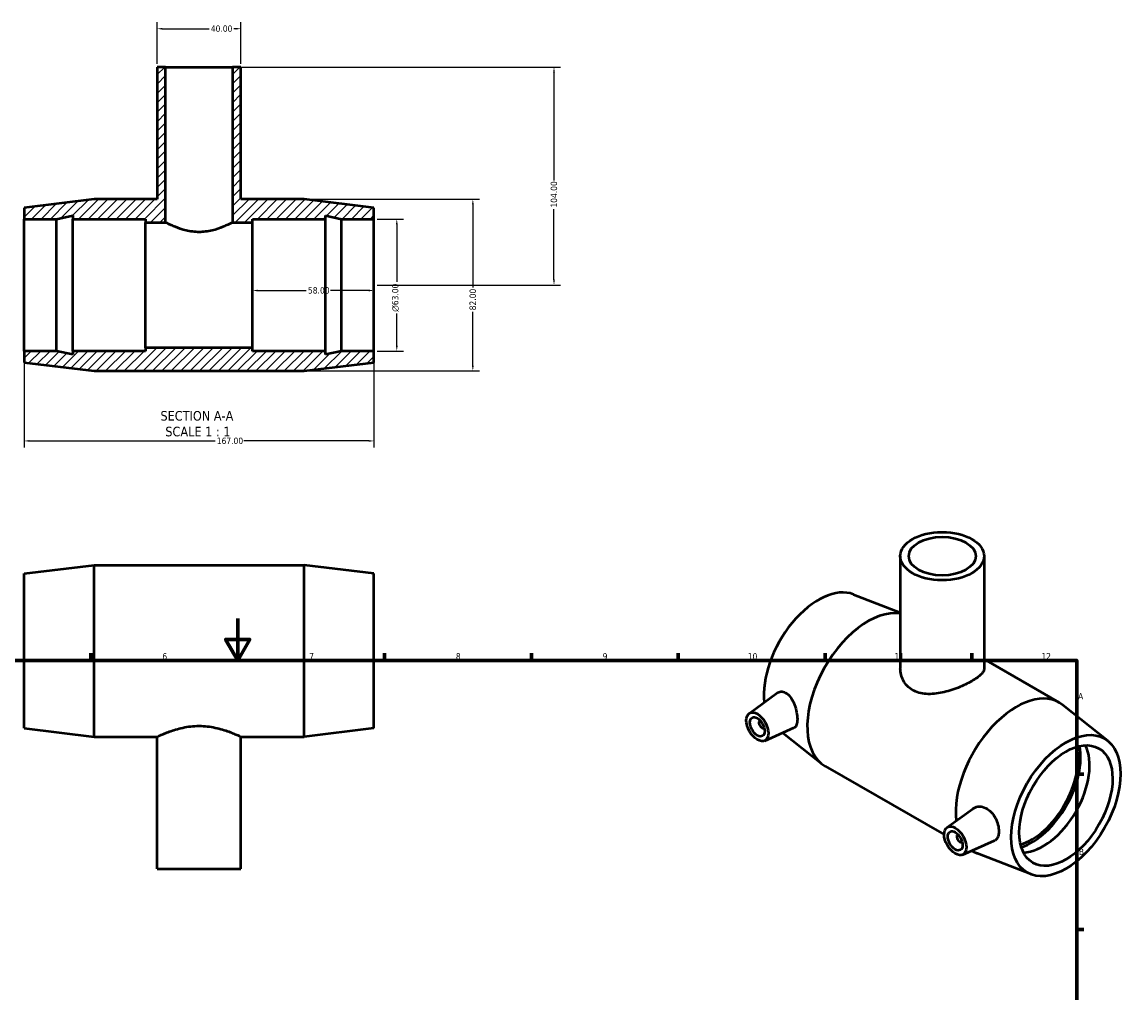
# Model space of a CAD drawing. Header units: millimetres. Extents: x 0 to 900, y -48 to 879.
# Tile 5 of 5: x 318 to 844, y 415 to 879. Entities that reach past the tile are written whole.
import ezdxf

# ---------------------------------------------------------------- set-up
doc = ezdxf.new("R2010")
doc.units = ezdxf.units.MM
for name, color, linetype, lineweight in [('Border (ANSI)', 7, 'Continuous', 70), ('Dimension (ANSI)', 7, 'Continuous', 25), ('Hatch (ANSI)', 7, 'Continuous', 18), ('Symbol (ANSI)', 7, 'Continuous', 25), ('Visible (ANSI)', 7, 'Continuous', 50)]:
    doc.layers.add(name, color=color, linetype=linetype, lineweight=lineweight)
doc.styles.add('Label Text (ANSI)', font='tahoma.ttf')
doc.styles.add('Note Text (ANSI)', font='tahoma.ttf')
doc.dimstyles.new('Default - mm (ANSI)', dxfattribs={"dimtxt": 3.048, "dimasz": 2.5, "dimexe": 3.175, "dimexo": 1.6002, "dimgap": 0.8, "dimtad": 0, "dimtoh": 1, "dimrnd": 1e-08, "dimzin": 4, "dimdsep": 46, "dimtxsty": 'Note Text (ANSI)', "dimcen": 0.09, "dimdle": 10, "dimclrd": 256, "dimclre": 256, "dimclrt": 256, "dimadec": 1, "dimazin": 1, "dimtfac": 1, "dimtofl": 0, "dimtmove": 0, "dimatfit": 3, "dimfxl": 1, "dimtolj": 1, "dimtzin": 4, "dimlwd": -1, "dimlwe": -1, "dimarcsym": 0})

# ---------------------------------------------------------------- blocks, each defined once
blk = doc.blocks.new('Borders Default Border')
at = {"layer": 'Border (ANSI)'}
for p, q in [((350.42, 574), (350.42, 577.45)), ((490.58, 574), (490.58, 577.45)), ((560.67, 574), (560.67, 577.45)), ((630.75, 574), (630.75, 577.45)), ((700.83, 574), (700.83, 577.45)), ((770.92, 574), (770.92, 577.45)), ((821, 519.75), (824.45, 519.75)), ((821, 445.5), (824.45, 445.5))]:
    blk.add_line(p, q, dxfattribs=at)
at = {"layer": 'Border (ANSI)', "flags": 128}
for points in [[(420.5, 594), (420.5, 574), (414.73, 584), (426.27, 584), (420.5, 574)], [(20, 20), (20, 574), (821, 574), (821, 20), (20, 20)]]:
    blk.add_lwpolyline(points, dxfattribs=at)
at = {"layer": 'Border (ANSI)', "attachment_point": 7, "style": 'Note Text (ANSI)'}
for s, insert, char_height in [('6', (384.49, 574.34), 3.05), ('7', (454.6, 574.4), 3.05), ('8', (524.63, 574.33), 3.05), ('9', (594.7, 574.34), 3.05), ('10', (663.96, 574.34), 3.048), ('11', (734.04, 574.4), 3.048), ('12', (804.13, 574.4), 3.048), ('A', (821.63, 555.35), 3.05), ('B', (821.99, 481.1), 3.05)]:
    blk.add_mtext(s, dxfattribs=dict(at, insert=insert, char_height=char_height))
blk = doc.blocks.new('*D7')
at = {"layer": 'Defpoints', "color": 0, "transparency": 16777216}
for p in [(485.53, 784.58), (485.53, 721.58), (496.42, 721.58)]:
    blk.add_point(p, dxfattribs=at)
at = {"layer": 'Dimension (ANSI)', "transparency": 16777216}
for p, q in [((487.13, 784.58), (499.6, 784.58)), ((496.42, 782.08), (496.42, 754.65)), ((496.42, 724.08), (496.42, 739.51)), ((487.13, 721.58), (499.6, 721.58))]:
    blk.add_line(p, q, dxfattribs=at)
for points in [[(496.01, 782.08), (496.84, 782.08), (496.42, 784.58)], [(496.01, 724.08), (496.84, 724.08), (496.42, 721.58)]]:
    blk.add_solid(points, dxfattribs=at)
at = {"layer": 'Dimension (ANSI)', "transparency": 16777216, "insert": (494.13, 740.31), "char_height": 3.048, "attachment_point": 1, "rotation": 90, "style": 'Note Text (ANSI)'}
blk.add_mtext('\\A1;\\fAIGDT|b0|i0;\\H3.0480;\\ln\\fTahoma|b0|i0;\\H3.0480;63.00', dxfattribs=at)
blk = doc.blocks.new('*D8')
at = {"layer": 'Defpoints', "color": 0, "transparency": 16777216}
for p in [(452.13, 794.08), (452.13, 712.08), (532.73, 712.08)]:
    blk.add_point(p, dxfattribs=at)
at = {"layer": 'Dimension (ANSI)', "transparency": 16777216}
for p, q in [((453.73, 794.08), (535.91, 794.08)), ((532.73, 791.58), (532.73, 751.93)), ((532.73, 714.58), (532.73, 740.23)), ((453.73, 712.08), (535.91, 712.08))]:
    blk.add_line(p, q, dxfattribs=at)
for points in [[(532.31, 791.58), (533.15, 791.58), (532.73, 794.08)], [(532.31, 714.58), (533.15, 714.58), (532.73, 712.08)]]:
    blk.add_solid(points, dxfattribs=at)
at = {"layer": 'Dimension (ANSI)', "transparency": 16777216, "insert": (531.14, 741.03), "char_height": 3.048, "attachment_point": 1, "rotation": 90, "style": 'Note Text (ANSI)'}
blk.add_mtext('\\A1;82.00', dxfattribs=at)
blk = doc.blocks.new('*D9')
at = {"layer": 'Defpoints', "color": 0, "transparency": 16777216}
for p in [(418.03, 857.08), (485.53, 753.08), (571.46, 753.08)]:
    blk.add_point(p, dxfattribs=at)
at = {"layer": 'Dimension (ANSI)', "transparency": 16777216}
for p, q in [((419.63, 857.08), (574.64, 857.08)), ((571.46, 854.58), (571.46, 802.92)), ((571.46, 755.58), (571.46, 789.24)), ((487.13, 753.08), (574.64, 753.08))]:
    blk.add_line(p, q, dxfattribs=at)
for points in [[(571.05, 854.58), (571.88, 854.58), (571.46, 857.08)], [(571.05, 755.58), (571.88, 755.58), (571.46, 753.08)]]:
    blk.add_solid(points, dxfattribs=at)
at = {"layer": 'Dimension (ANSI)', "transparency": 16777216, "insert": (569.88, 790.04), "char_height": 3.048, "attachment_point": 1, "rotation": 90, "style": 'Note Text (ANSI)'}
blk.add_mtext('\\A1;104.00', dxfattribs=at)
blk = doc.blocks.new('*D10')
at = {"layer": 'Defpoints', "color": 0, "transparency": 16777216}
for p in [(318.53, 721.58), (485.53, 721.58), (485.53, 678.69)]:
    blk.add_point(p, dxfattribs=at)
at = {"layer": 'Dimension (ANSI)', "transparency": 16777216}
for p, q in [((318.53, 719.98), (318.53, 675.52)), ((485.53, 719.98), (485.53, 675.52)), ((321.03, 678.69), (409.69, 678.69)), ((483.03, 678.69), (423.37, 678.69))]:
    blk.add_line(p, q, dxfattribs=at)
for points in [[(321.03, 679.11), (321.03, 678.28), (318.53, 678.69)], [(483.03, 679.11), (483.03, 678.28), (485.53, 678.69)]]:
    blk.add_solid(points, dxfattribs=at)
at = {"layer": 'Dimension (ANSI)', "transparency": 16777216, "insert": (410.49, 680.28), "char_height": 3.048, "attachment_point": 1, "style": 'Note Text (ANSI)'}
blk.add_mtext('\\A1;167.00', dxfattribs=at)
blk = doc.blocks.new('*D11')
at = {"layer": 'Defpoints', "color": 0, "transparency": 16777216}
for p in [(427.53, 753.08), (485.53, 753.08), (485.53, 750.47)]:
    blk.add_point(p, dxfattribs=at)
at = {"layer": 'Dimension (ANSI)', "transparency": 16777216}
for p, q in [((430.03, 750.47), (453.23, 750.47)), ((483.03, 750.47), (464.83, 750.47))]:
    blk.add_line(p, q, dxfattribs=at)
for points in [[(430.03, 750.89), (430.03, 750.06), (427.53, 750.47)], [(483.03, 750.89), (483.03, 750.06), (485.53, 750.47)]]:
    blk.add_solid(points, dxfattribs=at)
at = {"layer": 'Dimension (ANSI)', "transparency": 16777216, "insert": (454.03, 752.07), "char_height": 3.048, "attachment_point": 1, "style": 'Note Text (ANSI)'}
blk.add_mtext('\\A1;58.00', dxfattribs=at)
blk = doc.blocks.new('*D12')
at = {"layer": 'Defpoints', "color": 0, "transparency": 16777216}
for p in [(422.03, 875.39), (382.03, 857.08), (422.03, 857.08)]:
    blk.add_point(p, dxfattribs=at)
at = {"layer": 'Dimension (ANSI)', "transparency": 16777216}
for p, q in [((382.03, 858.68), (382.03, 878.56)), ((384.53, 875.39), (406.84, 875.39)), ((419.53, 875.39), (418.61, 875.39)), ((422.03, 858.68), (422.03, 878.56))]:
    blk.add_line(p, q, dxfattribs=at)
for points in [[(384.53, 875.81), (384.53, 874.97), (382.03, 875.39)], [(419.53, 875.81), (419.53, 874.97), (422.03, 875.39)]]:
    blk.add_solid(points, dxfattribs=at)
at = {"layer": 'Dimension (ANSI)', "transparency": 16777216, "insert": (407.64, 876.98), "char_height": 3.048, "attachment_point": 1, "style": 'Note Text (ANSI)'}
blk.add_mtext('\\A1;40.00', dxfattribs=at)

msp = doc.modelspace()

# ---------------------------------------------------------------- hatches: boundary and pattern name
at = {"layer": 'Hatch (ANSI)'}
h = msp.add_hatch(dxfattribs=at)
h.set_pattern_fill('ANSI31', color=256, scale=25.4, style=0)
h.set_pattern_definition([(45, (0, 0), (-2.245064, 2.245064), [])])
h.paths.add_polyline_path([(382.031, 857.08), (382.031, 794.08), (351.931, 794.08), (318.531, 789.98), (318.531, 784.58), (333.998, 784.58), (341.731, 786.224), (341.731, 784.58), (376.531, 784.58), (376.531, 783.005), (386.031, 783.005), (386.031, 857.08)])
h.paths.add_polyline_path([(422.031, 794.08), (422.031, 857.08), (418.031, 857.08), (418.031, 783.005), (427.531, 783.005), (427.531, 784.58), (462.331, 784.58), (462.331, 786.224), (470.065, 784.58), (485.531, 784.58), (485.531, 789.98), (452.131, 794.08)])
h.paths.add_polyline_path([(351.931, 712.08), (452.131, 712.08), (485.531, 716.18), (485.531, 721.58), (470.065, 721.58), (462.331, 719.936), (462.331, 721.58), (427.531, 721.58), (427.531, 723.155), (376.531, 723.155), (376.531, 721.58), (341.731, 721.58), (341.731, 719.936), (333.998, 721.58), (318.531, 721.58), (318.531, 716.18)])

# ---------------------------------------------------------------- linework, layer by layer
at = {"layer": 'Visible (ANSI)'}
for p, q in [((382.031, 857.08), (382.031, 794.08)), ((386.031, 857.08), (382.031, 857.08)), ((386.031, 783.005), (386.031, 857.08)), ((386.031, 857.08), (418.031, 857.08)), ((422.031, 857.08), (418.031, 857.08)), ((418.031, 857.08), (418.031, 783.005)), ((422.031, 794.08), (422.031, 857.08)), ((351.931, 794.08), (318.531, 789.98)), ((382.031, 794.08), (351.931, 794.08)), ((452.131, 794.08), (422.031, 794.08)), ((485.531, 789.98), (452.131, 794.08)), ((318.531, 789.98), (318.531, 784.58)), ((333.998, 784.58), (341.731, 786.224)), ((341.731, 786.224), (341.731, 784.58)), ((462.331, 784.58), (462.331, 786.224)), ((462.331, 786.224), (470.065, 784.58)), ((485.531, 784.58), (485.531, 789.98)), ((318.531, 784.58), (333.998, 784.58)), ((318.531, 721.58), (318.531, 784.58)), ((333.998, 721.58), (333.998, 784.58)), ((341.731, 784.58), (376.531, 784.58)), ((341.731, 721.58), (341.731, 784.58)), ((376.531, 784.58), (376.531, 783.005)), ((376.531, 783.005), (386.031, 783.005)), ((376.531, 723.155), (376.531, 783.005)), ((418.031, 783.005), (427.531, 783.005)), ((427.531, 783.005), (427.531, 784.58)), ((427.531, 784.58), (462.331, 784.58)), ((427.531, 723.155), (427.531, 783.005)), ((462.331, 721.58), (462.331, 784.58)), ((470.065, 784.58), (485.531, 784.58)), ((470.065, 721.58), (470.065, 784.58)), ((485.531, 721.58), (485.531, 784.58)), ((427.531, 723.155), (376.531, 723.155)), ((376.531, 723.155), (376.531, 721.58)), ((427.531, 721.58), (427.531, 723.155)), ((333.998, 721.58), (318.531, 721.58)), ((318.531, 721.58), (318.531, 716.18)), ((341.731, 719.936), (333.998, 721.58)), ((376.531, 721.58), (341.731, 721.58)), ((341.731, 721.58), (341.731, 719.936)), ((462.331, 721.58), (427.531, 721.58)), ((470.065, 721.58), (462.331, 719.936)), ((462.331, 719.936), (462.331, 721.58)), ((485.531, 721.58), (470.065, 721.58)), ((485.531, 716.18), (485.531, 721.58)), ((318.531, 716.18), (351.931, 712.08)), ((351.931, 712.08), (452.131, 712.08)), ((452.131, 712.08), (485.531, 716.18)), ((736.773, 623.714), (736.773, 570.152)), ((776.773, 623.714), (776.773, 570.152)), ((318.531, 615.382), (351.931, 619.482)), ((351.931, 537.482), (351.931, 619.482)), ((351.931, 619.482), (452.131, 619.482)), ((452.131, 537.482), (452.131, 619.482)), ((485.531, 615.382), (452.131, 619.482)), ((318.531, 541.582), (318.531, 615.382)), ((485.531, 541.582), (485.531, 615.382)), ((714.466, 605.472), (736.773, 596.753)), ((776.773, 574.485), (812.659, 553.819)), ((664.558, 548.626), (678.041, 558.446)), ((835.768, 535.619), (814.368, 552.656)), ((669.649, 545.228), (669.824, 545.328)), ((318.531, 541.582), (351.931, 537.482)), ((351.931, 537.482), (382.031, 537.482)), ((382.031, 474.482), (382.031, 537.482)), ((422.031, 474.482), (422.031, 537.482)), ((422.031, 537.482), (452.131, 537.482)), ((485.531, 541.582), (452.131, 537.482)), ((671.645, 541.761), (671.82, 541.862)), ((672.029, 535.652), (686.171, 541.891)), ((680.665, 539.462), (699.178, 524.723)), ((700.887, 523.56), (757.693, 490.848)), ((759.027, 494.224), (771.368, 503.213)), ((764.293, 490.927), (764.119, 490.826)), ((766.289, 487.46), (766.115, 487.36)), ((766.498, 481.251), (781.79, 487.997)), ((770.949, 483.214), (771.739, 482.759)), ((799.079, 471.907), (773.602, 481.865)), ((382.031, 474.482), (422.031, 474.482))]:
    msp.add_line(p, q, dxfattribs=at)
for centre, major_axis, ratio in [((756.773, 623.714), (-20, 0), 0.5758617), ((756.773, 623.714), (-16, 0), 0.5758617), ((668.526, 542.273), (3.743, -6.499), 0.5780931), ((668.526, 542.273), (2.495, -4.333), 0.5780931), ((815.816, 504.689), (-18.414, -31.977), 0.5780931), ((815.816, 504.689), (-15.72, -27.297), 0.5780931), ((762.995, 487.872), (3.743, -6.499), 0.5780931), ((762.995, 487.872), (2.495, -4.333), 0.5780931)]:
    msp.add_ellipse(centre, major_axis=major_axis, ratio=ratio, dxfattribs=at)
for centre, major_axis, start_param, end_param in [((697.729, 572.69), (18.414, 31.977), 0.0870782, 2.4822379), ((721.347, 559.09), (20.46, 35.53), 0.2223962, 3.1415927), ((792.199, 518.289), (20.46, 35.53), 6.1961071, 8.7657384), ((670.647, 543.495), (0.998, -1.733), 2.9593736, 6.4654043), ((799.411, 514.136), (15.72, 27.297), 3.6881926, 5.7365853), ((799.411, 514.136), (16.54, 28.722), 3.7155492, 5.7092287), ((804.88, 510.987), (-15.72, -27.297), 0.3538627, 2.78773), ((765.117, 489.093), (0.998, -1.733), 2.9593736, 6.4654043), ((792.199, 518.289), (-20.46, -35.53), 6.2456186, 6.3702635)]:
    msp.add_ellipse(centre, major_axis=major_axis, ratio=0.5780931, start_param=start_param, end_param=end_param, dxfattribs=at)
for points, knots in [([(402.031, 778.368), (401.001, 778.368), (399.944, 778.433), (397.859, 778.689), (396.83, 778.88), (393.888, 779.579), (392.118, 780.212), (390.02, 781.069), (389.362, 781.36), (388.194, 781.902), (387.685, 782.152), (386.862, 782.567), (386.547, 782.732), (386.132, 782.951), (386.031, 783.005), (386.031, 783.005)], [0, 0, 0, 0, 0.3091311, 0.3091311, 0.6182623, 0.6182623, 1.2365245, 1.2365245, 1.5445069, 1.5445069, 1.8524893, 1.8524893, 2.1604718, 2.1604718, 2.4684542, 2.4684542, 2.4684542, 2.4684542]), ([(418.031, 783.005), (418.031, 783.005), (417.931, 782.951), (417.515, 782.732), (417.201, 782.567), (416.377, 782.152), (415.868, 781.902), (414.701, 781.36), (414.042, 781.069), (411.945, 780.212), (410.175, 779.579), (407.232, 778.88), (406.203, 778.689), (404.118, 778.433), (403.062, 778.368), (402.031, 778.368)], [7.4053625, 7.4053625, 7.4053625, 7.4053625, 7.7133449, 7.7133449, 8.0213273, 8.0213273, 8.3293098, 8.3293098, 8.6372922, 8.6372922, 9.2555544, 9.2555544, 9.5646855, 9.5646855, 9.8738167, 9.8738167, 9.8738167, 9.8738167]), ([(776.773, 570.152), (776.773, 569.702), (776.656, 569.233), (776.16, 568.259), (775.781, 567.755), (774.769, 566.72), (774.136, 566.189), (772.661, 565.122), (771.819, 564.586), (770.011, 563.545), (768.993, 563.01), (766.787, 561.957), (765.599, 561.439), (763.134, 560.472), (761.855, 560.021), (759.293, 559.234), (758.01, 558.897), (755.533, 558.371), (754.249, 558.162), (751.688, 557.92), (750.41, 557.888), (747.949, 558.047), (746.762, 558.239), (744.556, 558.858), (743.537, 559.285), (741.725, 560.328), (740.882, 560.973), (739.408, 562.474), (738.776, 563.329), (737.765, 565.17), (737.386, 566.156), (736.89, 568.158), (736.773, 569.174), (736.773, 570.152)], [1.537736, 1.537736, 1.537736, 1.537736, 1.9212335, 1.9212335, 2.304731, 2.304731, 2.6882285, 2.6882285, 3.0717259, 3.0717259, 3.4552234, 3.4552234, 3.8387209, 3.8387209, 4.2222184, 4.2222184, 4.6057158, 4.6057158, 4.9901498, 4.9901498, 5.3745839, 5.3745839, 5.7590179, 5.7590179, 6.1434519, 6.1434519, 6.5278859, 6.5278859, 6.9123199, 6.9123199, 7.2967539, 7.2967539, 7.6811879, 7.6811879, 7.6811879, 7.6811879]), ([(678.041, 558.446), (678.109, 558.495), (678.178, 558.542), (678.832, 558.95), (679.558, 559.142), (681.072, 559.023), (681.859, 558.71), (683.307, 557.707), (684.054, 556.925), (685.348, 555.007), (685.898, 553.873), (686.729, 551.647), (687.069, 550.409), (687.515, 548.01), (687.622, 546.851), (687.622, 544.916), (687.515, 544.022), (687.069, 542.666), (686.729, 542.202), (686.27, 541.938), (686.221, 541.913), (686.171, 541.891)], [2.0075281, 2.0075281, 2.0075281, 2.0075281, 2.0479761, 2.0479761, 2.3879403, 2.3879403, 2.7279044, 2.7279044, 3.0906161, 3.0906161, 3.4533277, 3.4533277, 3.8083747, 3.8083747, 4.1634217, 4.1634217, 4.5184687, 4.5184687, 4.8735157, 4.8735157, 4.9144856, 4.9144856, 4.9144856, 4.9144856]), ([(382.031, 537.482), (382.031, 537.482), (382.156, 537.544), (382.673, 537.792), (383.065, 537.979), (384.092, 538.45), (384.729, 538.734), (386.189, 539.348), (387.014, 539.677), (388.766, 540.321), (389.757, 540.659), (391.919, 541.304), (393.09, 541.611), (395.545, 542.128), (396.831, 542.339), (399.433, 542.62), (400.75, 542.691), (402.031, 542.691)], [9.2151778, 9.2151778, 9.2151778, 9.2151778, 9.5986753, 9.5986753, 9.9821728, 9.9821728, 10.3656702, 10.3656702, 10.7491677, 10.7491677, 11.1336017, 11.1336017, 11.5180357, 11.5180357, 11.9024697, 11.9024697, 12.2869037, 12.2869037, 12.2869037, 12.2869037]), ([(402.031, 542.691), (403.313, 542.691), (404.629, 542.62), (407.231, 542.339), (408.518, 542.128), (410.973, 541.611), (412.144, 541.304), (414.306, 540.659), (415.296, 540.321), (417.048, 539.677), (417.873, 539.348), (419.334, 538.734), (419.97, 538.45), (420.998, 537.979), (421.39, 537.792), (421.907, 537.544), (422.031, 537.482), (422.031, 537.482)], [0, 0, 0, 0, 0.384434, 0.384434, 0.768868, 0.768868, 1.153302, 1.153302, 1.537736, 1.537736, 1.9212335, 1.9212335, 2.304731, 2.304731, 2.6882285, 2.6882285, 3.0717259, 3.0717259, 3.0717259, 3.0717259]), ([(771.368, 503.212), (771.516, 503.32), (771.668, 503.419), (772.59, 503.95), (773.541, 504.22), (775.546, 504.238), (776.598, 503.983), (778.438, 503.094), (779.347, 502.43), (780.94, 500.76), (781.628, 499.755), (782.681, 497.74), (783.117, 496.593), (783.687, 494.348), (783.822, 493.251), (783.822, 491.387), (783.687, 490.493), (783.117, 489.061), (782.681, 488.521), (782.039, 488.118), (781.918, 488.054), (781.79, 487.998)], [2.0720321, 2.0720321, 2.0720321, 2.0720321, 2.1456113, 2.1456113, 2.5083229, 2.5083229, 2.8710346, 2.8710346, 3.2109988, 3.2109988, 3.5509629, 3.5509629, 3.8929749, 3.8929749, 4.2349868, 4.2349868, 4.5769988, 4.5769988, 4.9190107, 4.9190107, 4.9925318, 4.9925318, 4.9925318, 4.9925318])]:
    msp.add_open_spline(points, degree=3, knots=knots, dxfattribs=at)

# ---------------------------------------------------------------- block references
msp.add_blockref('Borders Default Border', (0, 0))

# ---------------------------------------------------------------- texts
at = {"layer": 'Symbol (ANSI)', "char_height": 4.572, "attachment_point": 7, "style": 'Label Text (ANSI)'}
for s, insert in [('SECTION A-A', (383.607, 688.315)), ('SCALE 1 : 1', (385.926, 680.802))]:
    msp.add_mtext(s, dxfattribs=dict(at, insert=insert))

# ---------------------------------------------------------------- dimensions: what is measured, and where the dimension line sits
at = {"layer": 'Dimension (ANSI)'}
for base, p1, p2, angle, override, picture, middle in [((422.031, 875.39), (382.031, 857.08), (422.031, 857.08), 180, {"dimtoh": 0, "dimdec": 2, "dimtp": 0, "dimtm": 0, "dimtdec": 2, "dimatfit": 1}, '*D12', (412.722, 875.39)), ((571.462, 753.08), (418.031, 857.08), (485.531, 753.08), 90, {"dimtoh": 0, "dimdec": 2, "dimtp": 0, "dimtm": 0, "dimtdec": 2, "dimatfit": 1}, '*D9', (571.462, 796.08)), ((532.731, 712.08), (452.131, 794.08), (452.131, 712.08), 270, {"dimtoh": 0, "dimdec": 2, "dimtp": 0, "dimtm": 0, "dimtdec": 2, "dimatfit": 1}, '*D8', (532.731, 746.08)), ((485.531, 750.474), (427.531, 753.08), (485.531, 753.08), 180, {"dimtoh": 0, "dimdec": 2, "dimse1": 1, "dimse2": 1, "dimtp": 0, "dimtm": 0, "dimtdec": 2, "dimatfit": 1}, '*D11', (459.031, 750.474)), ((485.531, 678.694), (318.531, 721.58), (485.531, 721.58), 180, {"dimtoh": 0, "dimdec": 2, "dimtp": 0, "dimtm": 0, "dimtdec": 2, "dimatfit": 1}, '*D10', (416.531, 678.694))]:
    dim = msp.add_linear_dim(base=base, p1=p1, p2=p2, angle=angle, dimstyle='Default - mm (ANSI)', override=override, dxfattribs=at)
    dim.commit()
    dim.dimension.update_dxf_attribs({"geometry": picture, "text_midpoint": middle, "dimtype": 160})
dim = msp.add_linear_dim(base=(496.423, 721.58), p1=(485.531, 784.58), p2=(485.531, 721.58), angle=90, text='\\fAIGDT|b0|i0;\\H3.0480;\\ln\\fTahoma|b0|i0;\\H3.0480;<>', dimstyle='Default - mm (ANSI)', override={"dimtoh": 0, "dimdec": 2, "dimtp": 0, "dimtm": 0, "dimtdec": 2, "dimatfit": 1}, dxfattribs=at)
dim.commit()
dim.dimension.update_dxf_attribs({"geometry": '*D7', "text_midpoint": (496.423, 747.08), "dimtype": 160})

doc.saveas('drawing.dxf')
